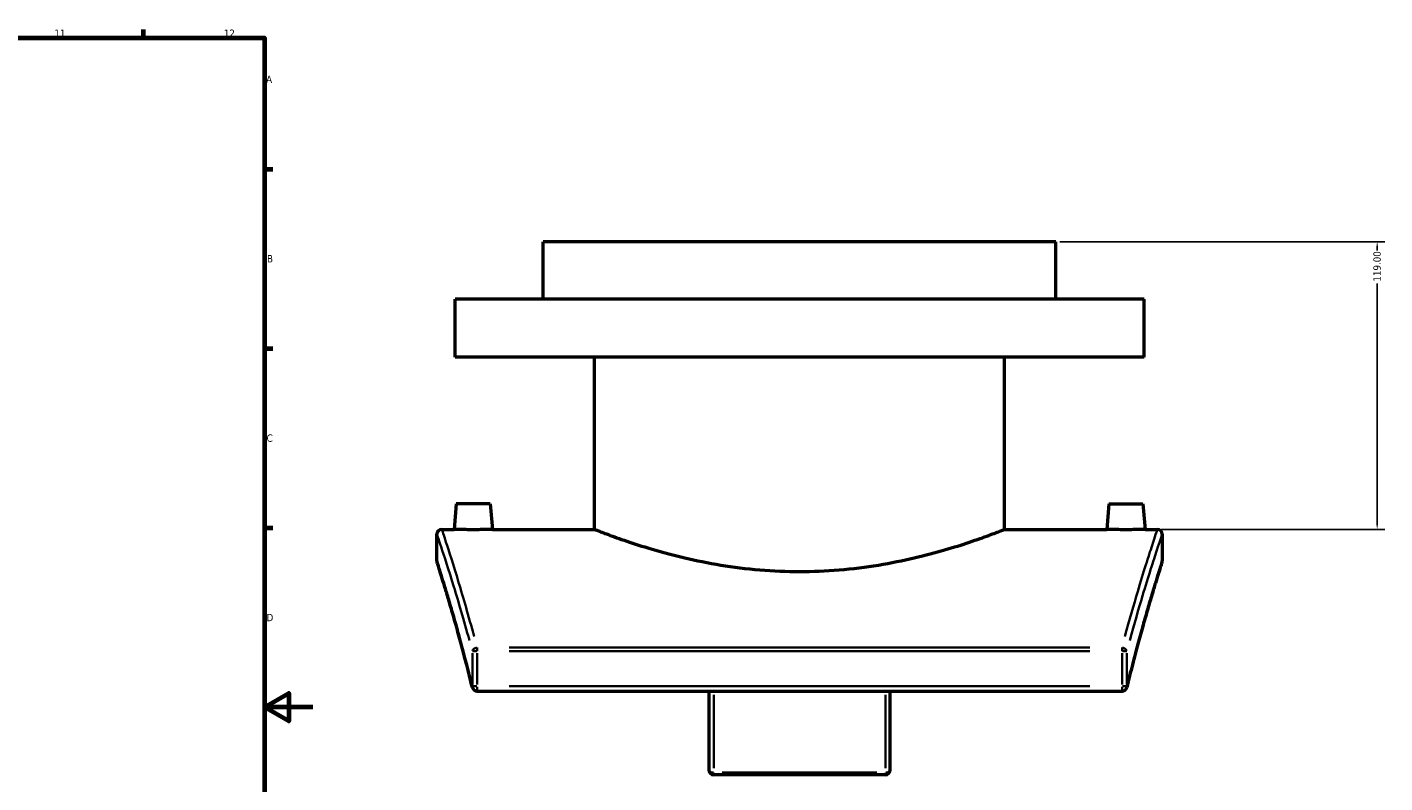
# Model space of a CAD drawing. Header units: millimetres. Extents: x -203 to 1361, y -251 to 1202.
# Tile 6 of 7: x 723 to 1284, y 266 to 578. Entities that reach past the tile are written whole.
import ezdxf

# ---------------------------------------------------------------- set-up
doc = ezdxf.new("R2010")
doc.units = ezdxf.units.MM
for name, color, linetype, lineweight in [('Border (ANSI)', 7, 'Continuous', 70), ('Dimension (ANSI)', 7, 'Continuous', 25), ('Visible (ANSI)', 7, 'Continuous', 50), ('Visible Narrow (ANSI)', 7, 'Continuous', 35)]:
    doc.layers.add(name, color=color, linetype=linetype, lineweight=lineweight)
doc.styles.add('Note Text (ANSI)', font='tahoma.ttf')
doc.dimstyles.new('Default - mm (ANSI)', dxfattribs={"dimtxt": 3.048, "dimasz": 2.5, "dimexe": 3.175, "dimexo": 1.6002, "dimgap": 0.8, "dimtad": 0, "dimtoh": 1, "dimrnd": 1e-08, "dimzin": 4, "dimdsep": 46, "dimtxsty": 'Note Text (ANSI)', "dimcen": 0.09, "dimdle": 10, "dimclrd": 256, "dimclre": 256, "dimclrt": 256, "dimadec": 1, "dimazin": 1, "dimtfac": 1, "dimtofl": 0, "dimtmove": 0, "dimatfit": 3, "dimfxl": 1, "dimtolj": 1, "dimtzin": 4, "dimlwd": -1, "dimlwe": -1, "dimarcsym": 0})

# ---------------------------------------------------------------- blocks, each defined once
blk = doc.blocks.new('Borders Default Border')
at = {"layer": 'Border (ANSI)'}
for p, q in [((770.92, 574), (770.92, 577.45)), ((821, 519.75), (824.45, 519.75)), ((821, 445.5), (824.45, 445.5)), ((821, 371.25), (824.45, 371.25))]:
    blk.add_line(p, q, dxfattribs=at)
at = {"layer": 'Border (ANSI)', "flags": 128}
for points in [[(20, 20), (20, 574), (821, 574), (821, 20), (20, 20)], [(841, 297), (821, 297), (831, 302.77), (831, 291.23), (821, 297)]]:
    blk.add_lwpolyline(points, dxfattribs=at)
at = {"layer": 'Border (ANSI)', "attachment_point": 7, "style": 'Note Text (ANSI)'}
for s, insert, char_height in [('12', (804.13, 574.4), 3.048), ('11', (734.04, 574.4), 3.048), ('A', (821.63, 555.35), 3.05), ('B', (821.99, 481.1), 3.05), ('C', (821.8, 406.8), 3.05), ('D', (821.81, 332.6), 3.05)]:
    blk.add_mtext(s, dxfattribs=dict(at, insert=insert, char_height=char_height))
blk = doc.blocks.new('*D12')
at = {"layer": 'Defpoints', "color": 0, "transparency": 16777216}
for p in [(1148.26, 489.63), (1281.19, 489.63), (1190.26, 370.63)]:
    blk.add_point(p, dxfattribs=at)
at = {"layer": 'Dimension (ANSI)', "transparency": 16777216}
for p, q in [((1149.86, 489.63), (1284.37, 489.63)), ((1281.19, 487.13), (1281.19, 486.02)), ((1281.19, 373.13), (1281.19, 472.34)), ((1191.86, 370.63), (1284.37, 370.63))]:
    blk.add_line(p, q, dxfattribs=at)
for points in [[(1280.78, 487.13), (1281.61, 487.13), (1281.19, 489.63)], [(1280.78, 373.13), (1281.61, 373.13), (1281.19, 370.63)]]:
    blk.add_solid(points, dxfattribs=at)
at = {"layer": 'Dimension (ANSI)', "transparency": 16777216, "insert": (1279.61, 473.14), "char_height": 3.048, "attachment_point": 1, "rotation": 90, "style": 'Note Text (ANSI)'}
blk.add_mtext('\\A1;119.00', dxfattribs=at)

msp = doc.modelspace()

# ---------------------------------------------------------------- linework, layer by layer
at = {"layer": 'Visible (ANSI)'}
for p, q in [((1148.264, 489.631), (936.264, 489.631)), ((936.264, 465.831), (936.264, 489.631)), ((1148.264, 465.831), (1148.264, 489.631)), ((1184.764, 465.831), (899.764, 465.831)), ((899.764, 441.831), (899.764, 465.831)), ((1184.764, 441.831), (1184.764, 465.831)), ((1184.764, 441.831), (899.764, 441.831)), ((957.464, 370.631), (957.464, 441.831)), ((1127.064, 370.631), (1127.064, 441.831)), ((900.264, 381.231), (899.337, 370.631)), ((914.264, 381.231), (900.264, 381.231)), ((914.264, 381.231), (915.192, 370.631)), ((1170.264, 381.231), (1169.337, 370.631)), ((1170.264, 381.231), (1184.264, 381.231)), ((1184.264, 381.231), (1185.192, 370.631)), ((892.264, 357.631), (892.264, 368.631)), ((894.264, 370.631), (899.337, 370.631)), ((915.192, 370.631), (957.464, 370.631)), ((1127.064, 370.631), (1169.337, 370.631)), ((1185.192, 370.631), (1190.264, 370.631)), ((1192.264, 368.631), (1192.264, 357.631)), ((908.872, 303.669), (1175.656, 303.669)), ((1004.764, 303.669), (1004.764, 271.091)), ((1079.764, 271.091), (1079.764, 303.669)), ((1077.764, 269.091), (1006.764, 269.091))]:
    msp.add_line(p, q, dxfattribs=at)
for centre, start, end in [((894.264, 368.631), 90, 180), ((1190.264, 368.631), 0, 90), ((894.264, 357.631), 180, 197.68771), ((1190.264, 357.631), 342.31229, 0), ((908.872, 305.669), 193.62904, 270), ((1175.656, 305.669), 270, 346.37096), ((1006.764, 271.091), 180, 270), ((1077.764, 271.091), 270, 0)]:
    msp.add_arc(centre, 2, start, end, dxfattribs=at)
for points, knots in [([(915.192, 370.631), (915.192, 370.631), (914.993, 370.623), (914.185, 370.596), (913.576, 370.576), (912.169, 370.539), (911.278, 370.52), (909.324, 370.492), (908.261, 370.484), (907.264, 370.484), (906.268, 370.484), (905.205, 370.492), (903.251, 370.52), (902.36, 370.539), (900.953, 370.576), (900.344, 370.596), (899.536, 370.623), (899.337, 370.631), (899.337, 370.631)], [3.5866168, 3.5866168, 3.5866168, 3.5866168, 3.8854465, 3.8854465, 4.1842761, 4.1842761, 4.4832159, 4.4832159, 4.7821558, 4.7821558, 4.7821558, 5.0810957, 5.0810957, 5.3800355, 5.3800355, 5.6788651, 5.6788651, 5.9776947, 5.9776947, 5.9776947, 5.9776947]), ([(957.464, 370.631), (957.464, 370.631), (957.986, 370.424), (960.161, 369.58), (961.814, 368.944), (966.159, 367.343), (968.856, 366.378), (975.062, 364.297), (978.572, 363.184), (986.036, 361.016), (990.254, 359.883), (999.455, 357.736), (1004.438, 356.724), (1014.863, 355.026), (1020.316, 354.341), (1031.321, 353.428), (1036.874, 353.201), (1042.264, 353.201)], [38.7933376, 38.7933376, 38.7933376, 38.7933376, 40.408957, 40.408957, 42.0245763, 42.0245763, 43.6401957, 43.6401957, 45.2558151, 45.2558151, 46.8729739, 46.8729739, 48.4901326, 48.4901326, 50.1072913, 50.1072913, 51.7244501, 51.7244501, 51.7244501, 51.7244501]), ([(1042.264, 353.201), (1047.655, 353.201), (1053.208, 353.428), (1064.213, 354.341), (1069.665, 355.026), (1080.091, 356.724), (1085.073, 357.736), (1094.275, 359.883), (1098.493, 361.016), (1105.957, 363.184), (1109.467, 364.297), (1115.673, 366.378), (1118.37, 367.343), (1122.715, 368.944), (1124.368, 369.58), (1126.543, 370.424), (1127.064, 370.631), (1127.064, 370.631)], [0, 0, 0, 0, 1.6171587, 1.6171587, 3.2343175, 3.2343175, 4.8514762, 4.8514762, 6.4686349, 6.4686349, 8.0842543, 8.0842543, 9.6998737, 9.6998737, 11.3154931, 11.3154931, 12.9311125, 12.9311125, 12.9311125, 12.9311125]), ([(1185.192, 370.631), (1185.192, 370.631), (1184.993, 370.623), (1184.185, 370.596), (1183.576, 370.576), (1182.169, 370.539), (1181.278, 370.52), (1179.324, 370.492), (1178.261, 370.484), (1176.268, 370.484), (1175.205, 370.492), (1173.251, 370.52), (1172.36, 370.539), (1170.953, 370.576), (1170.344, 370.596), (1169.536, 370.623), (1169.337, 370.631), (1169.337, 370.631)], [1.1955389, 1.1955389, 1.1955389, 1.1955389, 1.4943686, 1.4943686, 1.7931982, 1.7931982, 2.092138, 2.092138, 2.3910779, 2.3910779, 2.6900178, 2.6900178, 2.9889576, 2.9889576, 3.2877872, 3.2877872, 3.5866168, 3.5866168, 3.5866168, 3.5866168]), ([(906.929, 305.198), (906.135, 308.473), (905.348, 311.616), (903.805, 317.625), (903.049, 320.49), (901.584, 325.926), (900.874, 328.497), (899.515, 333.332), (898.866, 335.595), (897.642, 339.8), (897.068, 341.741), (896.005, 345.289), (895.517, 346.896), (894.638, 349.765), (894.246, 351.027), (893.569, 353.198), (893.284, 354.106), (892.824, 355.562), (892.65, 356.11), (892.417, 356.84), (892.359, 357.023), (892.359, 357.023)], [0, 0, 0, 0, 1.4908104, 1.4908104, 2.9816208, 2.9816208, 4.4724313, 4.4724313, 5.9632417, 5.9632417, 7.4540521, 7.4540521, 8.9448625, 8.9448625, 10.435673, 10.435673, 11.9264834, 11.9264834, 13.4172938, 13.4172938, 14.9081042, 14.9081042, 14.9081042, 14.9081042]), ([(1192.17, 357.023), (1192.17, 357.023), (1192.111, 356.84), (1191.879, 356.11), (1191.705, 355.562), (1191.245, 354.106), (1190.959, 353.198), (1190.282, 351.027), (1189.891, 349.765), (1189.012, 346.896), (1188.524, 345.289), (1187.461, 341.74), (1186.887, 339.799), (1185.663, 335.595), (1185.014, 333.332), (1183.655, 328.498), (1182.945, 325.927), (1181.48, 320.49), (1180.724, 317.625), (1179.181, 311.617), (1178.394, 308.473), (1177.6, 305.198)], [14.9081042, 14.9081042, 14.9081042, 14.9081042, 16.398933, 16.398933, 17.8897618, 17.8897618, 19.3805905, 19.3805905, 20.8714193, 20.8714193, 22.362248, 22.362248, 23.8530768, 23.8530768, 25.3439055, 25.3439055, 26.8347343, 26.8347343, 28.325563, 28.325563, 29.8163918, 29.8163918, 29.8163918, 29.8163918])]:
    msp.add_open_spline(points, degree=3, knots=knots, dxfattribs=at)
at = {"layer": 'Visible Narrow (ANSI)'}
for p, q in [((906.952, 320.18), (908.737, 320.18)), ((908.872, 321.668), (908.872, 320.269)), ((1162.317, 321.725), (922.212, 321.725)), ((922.212, 320.18), (1162.317, 320.18)), ((1175.656, 320.269), (1175.656, 321.668)), ((1175.792, 320.18), (1177.577, 320.18)), ((906.919, 319.455), (906.919, 306.395)), ((908.872, 306.395), (908.872, 319.455)), ((1175.656, 319.455), (1175.656, 306.395)), ((1177.61, 306.395), (1177.61, 319.455)), ((908.737, 305.669), (906.952, 305.669)), ((908.872, 305.512), (908.872, 303.675)), ((1162.317, 305.669), (922.212, 305.669)), ((1175.656, 303.675), (1175.656, 305.512)), ((1177.577, 305.669), (1175.792, 305.669)), ((1006.764, 271.786), (1006.764, 302.148)), ((1077.764, 302.148), (1077.764, 271.786)), ((1006.764, 269.87), (1006.764, 269.093)), ((1074.214, 269.948), (1010.314, 269.948)), ((1077.764, 269.093), (1077.764, 269.87))]:
    msp.add_line(p, q, dxfattribs=at)
for centre, major_axis, ratio, start_param, end_param in [((908.872, 320.18), (-1.933, -0.514), 0.7617492, 4.5842745, 5.8755899), ((1175.656, 320.18), (1.933, -0.514), 0.7617492, 0.4075954, 1.6989108), ((908.872, 305.669), (-1.944, -0.471), 0.7331646, 5.9797703, 6.2672161), ((1175.656, 305.669), (1.944, -0.471), 0.7331646, 0.0159692, 0.303415), ((1006.764, 271.091), (-2, 0), 0.5715826, 0.0785398, 1.4922565), ((1077.764, 271.091), (2, 0), 0.5715826, 4.7909288, 6.2046455)]:
    msp.add_ellipse(centre, major_axis=major_axis, ratio=ratio, start_param=start_param, end_param=end_param, dxfattribs=at)
for points, knots in [([(892.308, 368.503), (892.465, 368.04), (893.043, 366.331), (895.218, 359.738), (897.037, 354.158), (901.171, 340.658), (903.367, 333.221), (905.698, 324.701)], [15.4820829, 15.4820829, 15.4820829, 15.4820829, 19.4752176, 19.4752176, 24.4923325, 24.4923325, 28.752611, 28.752611, 28.752611, 28.752611]), ([(907.655, 326.288), (905.332, 334.889), (903.143, 342.395), (899.022, 356.022), (897.209, 361.655), (895.04, 368.309), (894.465, 370.035), (894.308, 370.501)], [-28.752611, -28.752611, -28.752611, -28.752611, -24.4923325, -24.4923325, -19.4752176, -19.4752176, -15.4820829, -15.4820829, -15.4820829, -15.4820829]), ([(1190.221, 370.502), (1190.041, 369.965), (1189.302, 367.755), (1186.657, 359.588), (1184.605, 353.155), (1180.532, 339.441), (1178.746, 333.22), (1176.874, 326.288)], [-14.0075898, -14.0075898, -14.0075898, -14.0075898, -9.4103116, -9.4103116, -4.1709851, -4.1709851, -0.7372416, -0.7372416, -0.7372416, -0.7372416]), ([(1178.831, 324.7), (1180.71, 331.568), (1182.501, 337.731), (1186.588, 351.318), (1188.645, 357.691), (1191.299, 365.782), (1192.041, 367.971), (1192.221, 368.503)], [0.7372416, 0.7372416, 0.7372416, 0.7372416, 4.1709851, 4.1709851, 9.4103116, 9.4103116, 14.0075898, 14.0075898, 14.0075898, 14.0075898]), ([(905.727, 310.496), (904.011, 317.346), (902.349, 323.554), (898.35, 337.919), (896.237, 344.903), (893.348, 354.264), (892.502, 356.887), (892.308, 357.494)], [0.7454052, 0.7454052, 0.7454052, 0.7454052, 3.9873312, 3.9873312, 9.2318343, 9.2318343, 14.162699, 14.162699, 14.162699, 14.162699]), ([(1192.219, 357.492), (1192.085, 357.075), (1191.652, 355.721), (1190.026, 350.542), (1188.659, 346.142), (1184.693, 332.698), (1181.834, 322.602), (1178.802, 310.495)], [15.6535186, 15.6535186, 15.6535186, 15.6535186, 19.0298583, 19.0298583, 23.3412386, 23.3412386, 29.0709774, 29.0709774, 29.0709774, 29.0709774])]:
    msp.add_open_spline(points, degree=3, knots=knots, dxfattribs=at)

# ---------------------------------------------------------------- block references
msp.add_blockref('Borders Default Border', (0, 0))

# ---------------------------------------------------------------- dimensions: what is measured, and where the dimension line sits
at = {"layer": 'Dimension (ANSI)'}
dim = msp.add_linear_dim(base=(1281.192, 489.631), p1=(1190.264, 370.631), p2=(1148.264, 489.631), angle=270, dimstyle='Default - mm (ANSI)', override={"dimtoh": 0, "dimdec": 2, "dimtp": 0, "dimtm": 0, "dimtdec": 2, "dimatfit": 1}, dxfattribs=at)
dim.commit()
dim.dimension.update_dxf_attribs({"geometry": '*D12', "text_midpoint": (1281.192, 479.178), "dimtype": 160})

doc.saveas('drawing.dxf')
